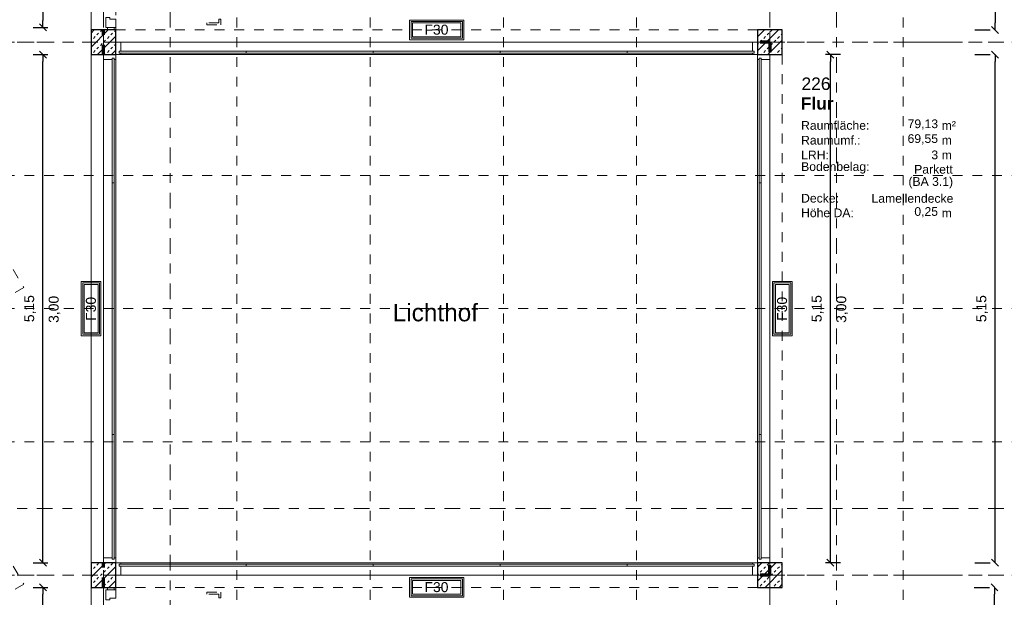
# Model space of a CAD drawing. Header units: metres. Extents: x -45.2 to 14.3, y -31.8 to 10.2.
# Tile 101 of 141: x -23.8 to -13.8, y -13.7 to -7.9. Entities that reach past the tile are written whole.
import ezdxf

# ---------------------------------------------------------------- set-up
doc = ezdxf.new("R2010")
doc.units = ezdxf.units.M
doc.header["$LTSCALE"] = 0.05
for name, pattern in [('Achsen 01', [5.291531, 3.175, -1.058062, 0.352704, -0.705764]), ('gestrichelt - 01', [2, 1, -1]), ('ISO-07 Punktiert', [0.889, 0.127, -0.762]), ('Raster 01', [2, 1, -1]), ('VW-01 Strichlinie kurz', [2, 1, -1])]:
    doc.linetypes.add(name, pattern=pattern)
doc.layers.get('0').update_dxf_attribs({"lineweight": 25})
for name, color, linetype, lineweight in [('013_Beton und Stahlbetonarbeiten-000 Unterzüge', 7, 'ISO-07 Punktiert', 13), ('013_Beton und Stahlbetonarbeiten-340 Innenstützen', 7, 'Continuous', 25), ('031_Metallbauarbeiten-340 Innentüren _ Elemente', 7, 'Continuous', 9), ('AV1-Brandschutzkonzept-Brandschutzkonzept', 7, 'Continuous', 5), ('AV1-Einrichtung Bemaßung', 7, 'Continuous', 9), ('AV1-Schnitt Achsen', 7, 'Achsen 01', 18), ('AV1-Stempel-Raumstempel', 7, 'Continuous', 9), ('Keine', 7, 'Continuous', 9)]:
    doc.layers.add(name, color=color, linetype=linetype, lineweight=lineweight)
for name, color, linetype, lineweight, true_color in [('AV1-Achsen', 1, 'Achsen 01', 18, 0xff0000), ('AV1-Bewegungsfläche', 7, 'gestrichelt - 01', 9, 0xd9d9d9), ('AV1-Raster', 7, 'Raster 01', 9, 0xa6a6a6), ('Beschriftung', 7, 'Continuous', 9, 0x555555)]:
    doc.layers.add(name, color=color, linetype=linetype, lineweight=lineweight, true_color=true_color)
doc.styles.add('Arial', font='arial.ttf')
doc.styles.add('Arial (bold)', font='arialbd.ttf')

msp = doc.modelspace()

# ---------------------------------------------------------------- linework, layer by layer
at = {"color": 0, "linetype": 'Continuous', "lineweight": 15}
for p, q in [((-23.5275, -7.9854), (-23.5982, -7.9146)), ((-13.8846, -8.0104), (-13.9554, -7.9396)), ((-23.5982, -8.1896), (-23.5275, -8.2604)), ((-15.6225, -8.1896), (-15.5518, -8.2604)), ((-13.9554, -8.1896), (-13.8846, -8.2604)), ((-23.5275, -13.4104), (-23.5982, -13.3396)), ((-15.5518, -13.4104), (-15.6225, -13.3396)), ((-13.8846, -13.4104), (-13.9554, -13.3396)), ((-23.5982, -13.5896), (-23.5275, -13.6604)), ((-13.9611, -13.5896), (-13.8904, -13.6604))]:
    msp.add_line(p, q, dxfattribs=at)
at = {"color": 0, "linetype": 'ByBlock', "lineweight": -2}
for p, q in [((-23.5629, -7.95), (-23.5629, -7.8793)), ((-13.92, -7.975), (-13.92, -7.9043)), ((-23.5629, -8.225), (-23.5629, -8.2957)), ((-15.5871, -8.225), (-15.5871, -8.2957)), ((-13.92, -8.225), (-13.92, -8.2957)), ((-23.5629, -13.375), (-23.5629, -13.3043)), ((-15.5871, -13.375), (-15.5871, -13.3043)), ((-13.92, -13.375), (-13.92, -13.3043)), ((-23.5629, -13.625), (-23.5629, -13.6957)), ((-13.9258, -13.625), (-13.9258, -13.6957))]:
    msp.add_line(p, q, dxfattribs=at)
at = {"layer": '013_Beton und Stahlbetonarbeiten-000 Unterzüge', "linetype": 'VW-01 Strichlinie kurz'}
for points in [[(-23.075, -7.975), (-23.075, -5.525), (-22.825, -5.525), (-22.825, -7.975)], [(-22.825, -8.225), (-22.825, -7.975), (-16.325, -7.975), (-16.325, -8.225)], [(-23.075, -13.375), (-23.075, -8.225), (-22.825, -8.225), (-22.825, -13.375)], [(-16.325, -13.375), (-16.325, -8.225), (-16.075, -8.225), (-16.075, -13.375)], [(-22.825, -13.625), (-22.825, -13.375), (-16.325, -13.375), (-16.325, -13.625)], [(-23.075, -16.075), (-23.075, -13.625), (-22.825, -13.625), (-22.825, -16.075)]]:
    msp.add_lwpolyline(points, close=True, dxfattribs=at)
at = {"layer": '013_Beton und Stahlbetonarbeiten-340 Innenstützen', "color": 251, "linetype": 'Continuous', "lineweight": 13, "true_color": 0x4c4c4c}
for p, q in [((-22.9015, -7.975), (-23.075, -8.1485)), ((-23.0429, -7.975), (-23.075, -8.0071)), ((-22.981, -7.9903), (-22.9657, -7.975)), ((-22.8395, -7.9903), (-22.825, -7.9758)), ((-16.325, -7.9811), (-16.3189, -7.975)), ((-16.1132, -7.975), (-16.325, -8.1868)), ((-16.2547, -7.975), (-16.325, -8.0453)), ((-16.1927, -7.9903), (-16.1774, -7.975)), ((-23.0517, -8.061), (-23.034, -8.0433)), ((-23.0163, -8.0257), (-22.9986, -8.008)), ((-22.825, -8.04), (-23.01, -8.225)), ((-22.9103, -8.061), (-22.8926, -8.0433)), ((-22.8749, -8.0257), (-22.8572, -8.008)), ((-16.2635, -8.061), (-16.2458, -8.0433)), ((-16.2281, -8.0257), (-16.2104, -8.008)), ((-16.122, -8.061), (-16.1044, -8.0433)), ((-16.0867, -8.0257), (-16.075, -8.014)), ((-23.075, -8.0843), (-23.0694, -8.0787)), ((-23.0163, -8.1671), (-22.9986, -8.1494)), ((-22.981, -8.1317), (-22.9633, -8.1141)), ((-22.9456, -8.0964), (-22.9279, -8.0787)), ((-22.8749, -8.1671), (-22.8572, -8.1494)), ((-22.8395, -8.1317), (-22.825, -8.1172)), ((-16.325, -8.1226), (-16.3165, -8.1141)), ((-16.2988, -8.0964), (-16.2811, -8.0787)), ((-16.2281, -8.1671), (-16.2104, -8.1494)), ((-16.075, -8.0782), (-16.2218, -8.225)), ((-16.1927, -8.1317), (-16.1751, -8.1141)), ((-16.1574, -8.0964), (-16.1397, -8.0787)), ((-16.0867, -8.1671), (-16.075, -8.1554)), ((-23.0742, -8.225), (-23.0694, -8.2201)), ((-23.0517, -8.2024), (-23.034, -8.1848)), ((-22.9328, -8.225), (-22.9279, -8.2201)), ((-22.9103, -8.2024), (-22.8926, -8.1848)), ((-22.825, -8.1814), (-22.8686, -8.225)), ((-16.286, -8.225), (-16.2811, -8.2201)), ((-16.2635, -8.2024), (-16.2458, -8.1848)), ((-16.1446, -8.225), (-16.1397, -8.2201)), ((-16.122, -8.2024), (-16.1044, -8.1848)), ((-16.075, -8.2196), (-16.0804, -8.225)), ((-22.9275, -13.375), (-23.075, -13.5225)), ((-23.0689, -13.375), (-23.075, -13.3811)), ((-23.075, -13.4583), (-23.0694, -13.4527)), ((-23.0517, -13.435), (-23.034, -13.4174)), ((-22.825, -13.414), (-23.036, -13.625)), ((-23.0163, -13.3997), (-22.9986, -13.382)), ((-22.9456, -13.4704), (-22.9279, -13.4527)), ((-22.9103, -13.435), (-22.8926, -13.4174)), ((-22.8749, -13.3997), (-22.8572, -13.382)), ((-16.1392, -13.375), (-16.325, -13.5608)), ((-16.2806, -13.375), (-16.325, -13.4194)), ((-16.2988, -13.4704), (-16.2811, -13.4527)), ((-16.2635, -13.435), (-16.2458, -13.4174)), ((-16.075, -13.4522), (-16.2478, -13.625)), ((-16.2281, -13.3997), (-16.2104, -13.382)), ((-16.1574, -13.4704), (-16.1397, -13.4527)), ((-16.122, -13.435), (-16.1044, -13.4174)), ((-16.0867, -13.3997), (-16.075, -13.388)), ((-23.0517, -13.5765), (-23.034, -13.5588)), ((-23.0163, -13.5411), (-22.9986, -13.5234)), ((-22.981, -13.5057), (-22.9633, -13.4881)), ((-22.9103, -13.5765), (-22.8926, -13.5588)), ((-22.825, -13.5554), (-22.8946, -13.625)), ((-22.8749, -13.5411), (-22.8572, -13.5234)), ((-22.8395, -13.5057), (-22.825, -13.4912)), ((-16.325, -13.4966), (-16.3165, -13.4881)), ((-16.2635, -13.5765), (-16.2458, -13.5588)), ((-16.2281, -13.5411), (-16.2104, -13.5234)), ((-16.1927, -13.5057), (-16.1751, -13.4881)), ((-16.122, -13.5765), (-16.1044, -13.5588)), ((-16.0867, -13.5411), (-16.075, -13.5294)), ((-23.075, -13.5998), (-23.0694, -13.5941)), ((-22.9456, -13.6118), (-22.9279, -13.5941)), ((-16.2988, -13.6118), (-16.2811, -13.5941)), ((-16.1574, -13.6118), (-16.1397, -13.5941)), ((-16.075, -13.5936), (-16.1064, -13.625))]:
    msp.add_line(p, q, dxfattribs=at)
at = {"layer": '013_Beton und Stahlbetonarbeiten-340 Innenstützen'}
for points in [[(-22.825, -7.975), (-23.075, -7.975), (-23.075, -8.225), (-22.825, -8.225)], [(-16.075, -7.975), (-16.325, -7.975), (-16.325, -8.225), (-16.075, -8.225)], [(-22.825, -13.375), (-23.075, -13.375), (-23.075, -13.625), (-22.825, -13.625)], [(-16.075, -13.375), (-16.325, -13.375), (-16.325, -13.625), (-16.075, -13.625)]]:
    msp.add_lwpolyline(points, close=True, dxfattribs=at)
at = {"layer": '031_Metallbauarbeiten-340 Innentüren _ Elemente'}
for points in [[(-22.885, -7.865), (-22.825, -7.865), (-22.825, -7.95), (-22.925, -7.95), (-22.925, -7.85), (-22.885, -7.85)], [(-22.91, -7.95), (-22.84, -7.95), (-22.84, -7.975), (-22.91, -7.975)], [(-22.84, -8.26), (-22.84, -9.5237), (-22.86, -9.5237), (-22.86, -8.26)], [(-21.504, -8.21), (-21.504, -8.19), (-22.79, -8.19), (-22.79, -8.21)], [(-20.218, -8.19), (-21.504, -8.19), (-21.504, -8.21), (-20.218, -8.21)], [(-18.932, -8.21), (-20.218, -8.21), (-20.218, -8.19), (-18.932, -8.19)], [(-17.646, -8.19), (-17.646, -8.21), (-18.932, -8.21), (-18.932, -8.19)], [(-16.36, -8.21), (-17.646, -8.21), (-17.646, -8.19), (-16.36, -8.19)], [(-16.31, -8.26), (-16.31, -9.5237), (-16.29, -9.5237), (-16.29, -8.26)], [(-22.86, -9.5237), (-22.84, -9.5237), (-22.84, -10.8), (-22.86, -10.8)], [(-16.29, -9.5237), (-16.31, -9.5237), (-16.31, -10.8), (-16.29, -10.8)], [(-22.84, -10.8), (-22.84, -12.0763), (-22.86, -12.0763), (-22.86, -10.8)], [(-16.31, -10.8), (-16.31, -12.0763), (-16.29, -12.0763), (-16.29, -10.8)], [(-22.86, -12.0763), (-22.84, -12.0763), (-22.84, -13.34), (-22.86, -13.34)], [(-16.29, -12.0763), (-16.31, -12.0763), (-16.31, -13.34), (-16.29, -13.34)], [(-21.504, -13.39), (-21.504, -13.41), (-22.79, -13.41), (-22.79, -13.39)], [(-20.218, -13.41), (-21.504, -13.41), (-21.504, -13.39), (-20.218, -13.39)], [(-18.932, -13.39), (-20.218, -13.39), (-20.218, -13.41), (-18.932, -13.41)], [(-17.646, -13.41), (-17.646, -13.39), (-18.932, -13.39), (-18.932, -13.41)], [(-16.36, -13.39), (-17.646, -13.39), (-17.646, -13.41), (-16.36, -13.41)], [(-22.885, -13.735), (-22.825, -13.735), (-22.825, -13.65), (-22.925, -13.65), (-22.925, -13.75), (-22.885, -13.75)], [(-22.91, -13.625), (-22.84, -13.625), (-22.84, -13.65), (-22.91, -13.65)]]:
    msp.add_lwpolyline(points, close=True, dxfattribs=at)
at = {"layer": '031_Metallbauarbeiten-340 Innentüren _ Elemente', "color": 253, "linetype": 'gestrichelt - 01', "lineweight": 9, "true_color": 0xa6a6a6}
for points in [[(-21.7625, -7.8675), (-21.7825, -7.8675), (-21.7825, -7.905), (-21.9025, -7.905), (-21.9025, -7.925), (-21.7625, -7.925)], [(-21.7625, -13.7325), (-21.7825, -13.7325), (-21.7825, -13.695), (-21.9025, -13.695), (-21.9025, -13.675), (-21.7625, -13.675)]]:
    msp.add_lwpolyline(points, close=True, dxfattribs=at)
at = {"layer": '031_Metallbauarbeiten-340 Innentüren _ Elemente', "color": 253, "true_color": 0xa6a6a6}
for points in [[(-16.325, -8.1), (-16.325, -8.225), (-22.825, -8.225), (-22.825, -8.1)], [(-22.95, -8.225), (-22.825, -8.225), (-22.825, -13.375), (-22.95, -13.375)], [(-16.2, -8.225), (-16.325, -8.225), (-16.325, -13.375), (-16.2, -13.375)], [(-16.325, -13.5), (-16.325, -13.375), (-22.825, -13.375), (-22.825, -13.5)]]:
    msp.add_lwpolyline(points, close=True, dxfattribs=at)
at = {"layer": '031_Metallbauarbeiten-340 Innentüren _ Elemente', "color": 7}
for points in [[(-22.79, -8.19), (-22.775, -8.19), (-22.775, -8.1), (-22.825, -8.1), (-22.825, -8.225), (-22.775, -8.225), (-22.775, -8.21), (-22.79, -8.21)], [(-16.36, -8.19), (-16.375, -8.19), (-16.375, -8.1), (-16.325, -8.1), (-16.325, -8.225), (-16.375, -8.225), (-16.375, -8.21), (-16.36, -8.21)], [(-22.86, -8.26), (-22.86, -8.275), (-22.95, -8.275), (-22.95, -8.225), (-22.825, -8.225), (-22.825, -8.275), (-22.84, -8.275), (-22.84, -8.26)], [(-16.29, -8.26), (-16.29, -8.275), (-16.2, -8.275), (-16.2, -8.225), (-16.325, -8.225), (-16.325, -8.275), (-16.31, -8.275), (-16.31, -8.26)], [(-22.86, -13.34), (-22.86, -13.325), (-22.95, -13.325), (-22.95, -13.375), (-22.825, -13.375), (-22.825, -13.325), (-22.84, -13.325), (-22.84, -13.34)], [(-16.29, -13.34), (-16.29, -13.325), (-16.2, -13.325), (-16.2, -13.375), (-16.325, -13.375), (-16.325, -13.325), (-16.31, -13.325), (-16.31, -13.34)], [(-22.79, -13.41), (-22.775, -13.41), (-22.775, -13.5), (-22.825, -13.5), (-22.825, -13.375), (-22.775, -13.375), (-22.775, -13.39), (-22.79, -13.39)], [(-16.36, -13.41), (-16.375, -13.41), (-16.375, -13.5), (-16.325, -13.5), (-16.325, -13.375), (-16.375, -13.375), (-16.375, -13.39), (-16.36, -13.39)]]:
    msp.add_lwpolyline(points, close=True, dxfattribs=at)
at = {"layer": 'AV1-Achsen'}
for p, q in [((-22.95, -26.5), (-22.95, 4.9)), ((-16.2, -26.5), (-16.2, 4.9)), ((-43.35, -8.1), (4.2, -8.1)), ((-43.35, -13.5), (4.2, -13.5))]:
    msp.add_line(p, q, dxfattribs=at)
at = {"layer": 'AV1-Bewegungsfläche', "color": 9, "true_color": 0xbbbbbb}
for points in [[(-25.5077, -11.6087), (-26.0122, -10.7452), (-26.0122, -10.7452), (-25.6275, -10.4077), (-25.203, -10.1219), (-25.203, -10.1219), (-25.0911, -10.0589), (-25.0911, -10.0589), (-24.6892, -9.869), (-24.2688, -9.7247), (-23.8644, -10.4037), (-23.7577, -10.5863)], [(-25.5077, -14.6142), (-26.0122, -13.7508), (-26.0122, -13.7508), (-25.6275, -13.4133), (-25.203, -13.1274), (-25.203, -13.1274), (-25.0911, -13.0645), (-25.0911, -13.0645), (-24.6892, -12.8746), (-24.2688, -12.7302), (-23.8644, -13.4092), (-23.7577, -13.5918)]]:
    msp.add_lwpolyline(points, close=True, dxfattribs=at)
at = {"layer": 'AV1-Brandschutzkonzept-Brandschutzkonzept', "color": 40, "linetype": 'gestrichelt - 01', "lineweight": 70, "true_color": 0xffc000}
for p, q in [((-22.95, -8.225), (-22.95, -7.975)), ((-16.2, -8.1), (-16.325, -8.1)), ((-16.2, -8.1), (-16.2, -8.225)), ((-22.95, -13.625), (-22.95, -13.375)), ((-16.2, -13.5), (-16.2, -13.375)), ((-16.2, -13.5), (-16.325, -13.5))]:
    msp.add_line(p, q, dxfattribs=at)
at = {"layer": 'AV1-Brandschutzkonzept-Brandschutzkonzept', "color": 7, "linetype": 'Continuous'}
for points in [[(-19.85, -8.075), (-19.85, -7.875), (-19.3, -7.875), (-19.3, -8.075)], [(-22.975, -10.525), (-23.175, -10.525), (-23.175, -11.075), (-22.975, -11.075)], [(-16.175, -10.525), (-15.975, -10.525), (-15.975, -11.075), (-16.175, -11.075)], [(-19.3, -13.525), (-19.3, -13.725), (-19.85, -13.725), (-19.85, -13.525)]]:
    msp.add_lwpolyline(points, close=True, dxfattribs=at)
at = {"layer": 'AV1-Brandschutzkonzept-Brandschutzkonzept', "color": 12, "linetype": 'Continuous', "true_color": 0xdd0000}
for points in [[(-19.835, -8.06), (-19.315, -8.06), (-19.315, -7.89), (-19.835, -7.89)], [(-19.33, -7.905), (-19.33, -8.045), (-19.82, -8.045), (-19.82, -7.905)], [(-22.99, -10.54), (-22.99, -11.06), (-23.16, -11.06), (-23.16, -10.54)], [(-23.145, -11.045), (-23.005, -11.045), (-23.005, -10.555), (-23.145, -10.555)], [(-16.16, -10.54), (-16.16, -11.06), (-15.99, -11.06), (-15.99, -10.54)], [(-16.005, -11.045), (-16.145, -11.045), (-16.145, -10.555), (-16.005, -10.555)], [(-19.315, -13.54), (-19.835, -13.54), (-19.835, -13.71), (-19.315, -13.71)], [(-19.82, -13.695), (-19.82, -13.555), (-19.33, -13.555), (-19.33, -13.695)]]:
    msp.add_lwpolyline(points, close=True, dxfattribs=at)
at = {"layer": 'AV1-Einrichtung Bemaßung', "color": 0, "lineweight": -2}
for p, q in [((-23.5629, -5.5707), (-23.5629, -7.8793)), ((-13.92, -7.1457), (-13.92, -7.9043)), ((-23.6629, -7.95), (-23.5129, -7.95)), ((-14.125, -7.975), (-13.97, -7.975)), ((-23.6629, -8.225), (-23.5129, -8.225)), ((-15.4871, -8.225), (-15.6371, -8.225)), ((-14.125, -8.225), (-13.97, -8.225)), ((-23.5629, -13.3043), (-23.5629, -8.2957)), ((-15.5871, -13.3043), (-15.5871, -8.2957)), ((-13.92, -13.3043), (-13.92, -8.2957)), ((-23.6629, -13.375), (-23.5129, -13.375)), ((-15.4871, -13.375), (-15.6371, -13.375)), ((-14.125, -13.375), (-13.97, -13.375)), ((-23.6629, -13.625), (-23.5129, -13.625)), ((-14.1308, -13.625), (-13.9758, -13.625)), ((-23.5629, -16.0043), (-23.5629, -13.6957)), ((-13.9258, -16.0043), (-13.9258, -13.6957))]:
    msp.add_line(p, q, dxfattribs=at)
at = {"layer": 'AV1-Raster'}
for p, q in [((-22.95, -22.95), (-22.95, 1.35)), ((-21.6, -22.95), (-21.6, 1.35)), ((-20.25, -22.95), (-20.25, 1.35)), ((-18.9, -22.95), (-18.9, 1.35)), ((-17.55, -22.95), (-17.55, 1.35)), ((-16.2, -22.95), (-16.2, 1.35)), ((-14.85, -22.95), (-14.85, 1.35)), ((1.35, -8.1), (-40.5, -8.1)), ((1.35, -9.45), (-40.5, -9.45)), ((1.35, -10.8), (-40.5, -10.8)), ((1.35, -12.15), (-40.5, -12.15)), ((1.35, -13.5), (-40.5, -13.5))]:
    msp.add_line(p, q, dxfattribs=at)
at = {"layer": 'AV1-Schnitt Achsen'}
for p, q in [((-22.275, -26.3), (-22.275, 4.7)), ((-15.525, -26.3), (-15.525, 4.7)), ((-43.35, -12.825), (4.2, -12.825))]:
    msp.add_line(p, q, dxfattribs=at)
at = {"layer": 'Defpoints', "color": 0, "lineweight": 0}
for p, q in [((-23.5629, -7.95), (-23.5629, -7.95)), ((-22.825, -7.975), (-22.825, -7.975)), ((-16.325, -7.975), (-16.325, -7.975)), ((-13.92, -7.975), (-13.92, -7.975)), ((-23.5629, -8.225), (-23.5629, -8.225)), ((-23.075, -8.225), (-23.075, -8.225)), ((-15.5871, -8.225), (-15.5871, -8.225)), ((-13.92, -8.225), (-13.92, -8.225)), ((-23.5629, -13.625), (-23.5629, -13.625)), ((-22.825, -13.625), (-22.825, -13.625)), ((-16.325, -13.625), (-16.325, -13.625)), ((-13.9258, -13.625), (-13.9258, -13.625))]:
    msp.add_line(p, q, dxfattribs=at)
at = {"layer": 'Keine', "color": 8, "linetype": 'Continuous', "lineweight": 13, "true_color": 0x808080}
msp.add_lwpolyline([(-39.025, -5.525), (-23.075, -5.525), (-23.075, -21.475), (-39.025, -21.475)], close=True, dxfattribs=at)

# ---------------------------------------------------------------- texts
at = {"layer": 'AV1-Brandschutzkonzept-Brandschutzkonzept', "color": 12, "true_color": 0xdd0000, "char_height": 0.10087, "attachment_point": 7, "style": 'Arial'}
for insert in [(-19.6988, -8.0247), (-19.6988, -13.6747)]:
    msp.add_mtext('F30', dxfattribs=dict(at, insert=insert))
at = {"layer": 'AV1-Brandschutzkonzept-Brandschutzkonzept', "color": 12, "true_color": 0xdd0000, "char_height": 0.10087, "attachment_point": 7, "rotation": 90, "style": 'Arial'}
for insert in [(-23.0253, -10.9238), (-16.0253, -10.9238)]:
    msp.add_mtext('F30', dxfattribs=dict(at, insert=insert))
at = {"layer": 'AV1-Einrichtung Bemaßung', "color": 0, "char_height": 0.10087, "attachment_point": 7, "rotation": 90, "style": 'Arial'}
for insert in [(-23.633, -10.9372), (-15.6573, -10.9372), (-13.9902, -10.9372)]:
    msp.add_mtext('5,15', dxfattribs=dict(at, insert=insert))
at = {"layer": 'AV1-Einrichtung Bemaßung', "char_height": 0.10087, "attachment_point": 7, "rotation": 90, "style": 'Arial'}
for insert in [(-23.3848, -10.9447), (-15.409, -10.9447)]:
    msp.add_mtext('3,00', dxfattribs=dict(at, insert=insert))
at = {"layer": 'AV1-Stempel-Raumstempel', "attachment_point": 7}
for s, insert, char_height, style in [('226', (-15.8802, -8.5853), 0.12609, 'Arial'), ('Flur', (-15.888, -8.7848), 0.12609, 'Arial (bold)'), ('Raumfläche:', (-15.8847, -8.9883), 0.088263, 'Arial'), ('79,13', (-14.8055, -8.9872), 0.08826, 'Arial'), ('m²', (-14.4607, -8.9879), 0.08826, 'Arial'), ('Raumumf.:', (-15.8847, -9.1383), 0.08826, 'Arial'), ('69,55', (-14.8062, -9.1372), 0.08826, 'Arial'), ('m', (-14.4607, -9.1368), 0.0883, 'Arial'), ('LRH:', (-15.884, -9.2868), 0.08826, 'Arial'), ('3', (-14.5655, -9.2872), 0.0883, 'Arial'), ('m', (-14.4607, -9.2868), 0.0883, 'Arial'), ('Bodenbelag:', (-15.884, -9.4313), 0.088263, 'Arial'), ('Parkett', (-14.7394, -9.4331), 0.08826, 'Arial'), ('(BA 3.1)', (-14.7975, -9.5822), 0.08826, 'Arial'), ('Decke:', (-15.8845, -9.7264), 0.08826, 'Arial'), ('Lamellendecke', (-15.1715, -9.7282), 0.088263, 'Arial'), ('Höhe DA:', (-15.8849, -9.8745), 0.08826, 'Arial'), ('0,25', (-14.7376, -9.8761), 0.08826, 'Arial'), ('m', (-14.4607, -9.8758), 0.0883, 'Arial')]:
    msp.add_mtext(s, dxfattribs=dict(at, insert=insert, char_height=char_height, style=style))
at = {"layer": 'Beschriftung', "insert": (-20.0202, -10.931), "char_height": 0.17653, "attachment_point": 7, "style": 'Arial'}
msp.add_mtext('Lichthof', dxfattribs=at)

doc.saveas('drawing.dxf')
